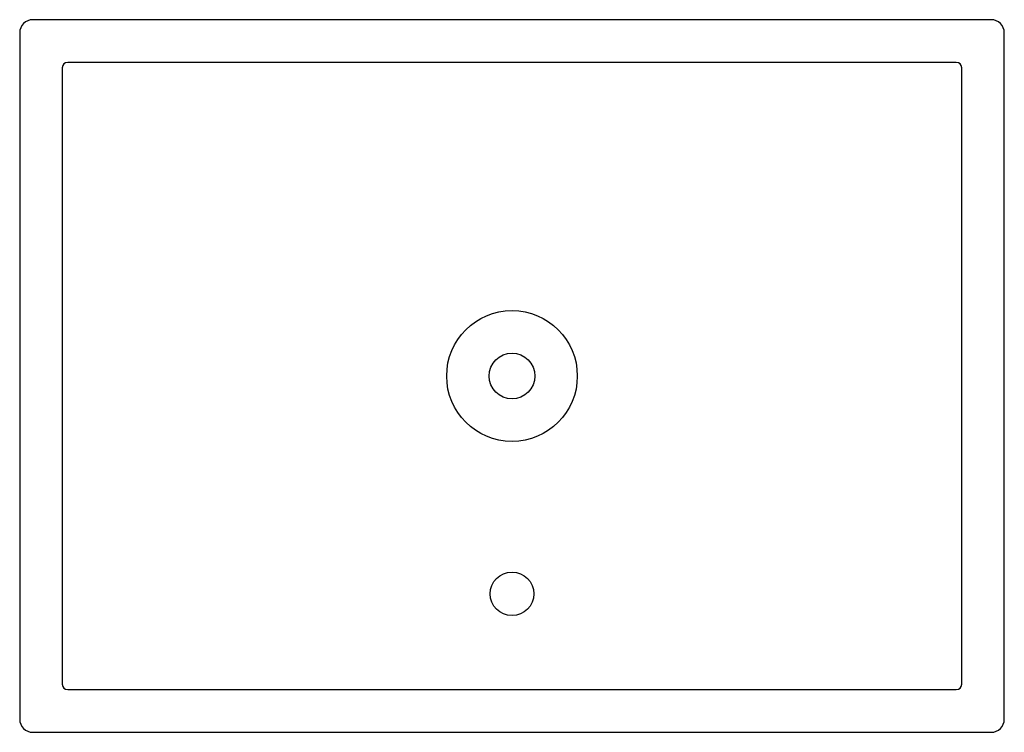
# Model space of a CAD drawing. Header units: millimetres. Extents: x -45.2 to 45.2, y -32.7 to 32.7.
import ezdxf

# ---------------------------------------------------------------- set-up
doc = ezdxf.new("R2010")
doc.units = ezdxf.units.MM

msp = doc.modelspace()

# ---------------------------------------------------------------- linework, layer by layer
at = {"layer": 'HOLES'}
for centre, radius in [((0, 0), 6), ((0, -20), 2)]:
    msp.add_circle(centre, radius, dxfattribs=at)
at = {"layer": 'OUTLINE'}
for p, q in [((44.015, 32.715), (-44.015, 32.715)), ((-45.215, 31.515), (-45.215, -31.515)), ((45.215, -31.515), (45.215, 31.515)), ((-44.015, -32.715), (44.015, -32.715))]:
    msp.add_line(p, q, dxfattribs=at)
for centre, start, end in [((-44.015, 31.515), 90, 180), ((44.015, 31.515), 0, 90), ((-44.015, -31.515), 180, 270), ((44.015, -31.515), 270, 360)]:
    msp.add_arc(centre, 1.2, start, end, dxfattribs=at)
at = {"layer": 'POCKET'}
for p, q in [((-41.3, 28.3), (-41.3, -28.3)), ((40.8, 28.8), (-40.8, 28.8)), ((41.3, -28.3), (41.3, 28.3)), ((-40.8, -28.8), (40.8, -28.8))]:
    msp.add_line(p, q, dxfattribs=at)
for centre, start, end in [((-40.8, 28.3), 90, 180), ((40.8, 28.3), 0, 90), ((-40.8, -28.3), 180, 270), ((40.8, -28.3), 270, 360)]:
    msp.add_arc(centre, 0.5, start, end, dxfattribs=at)
at = {"layer": 'TAP_DRILL'}
msp.add_circle((0, 0), 2.1, dxfattribs=at)

doc.saveas('drawing.dxf')
